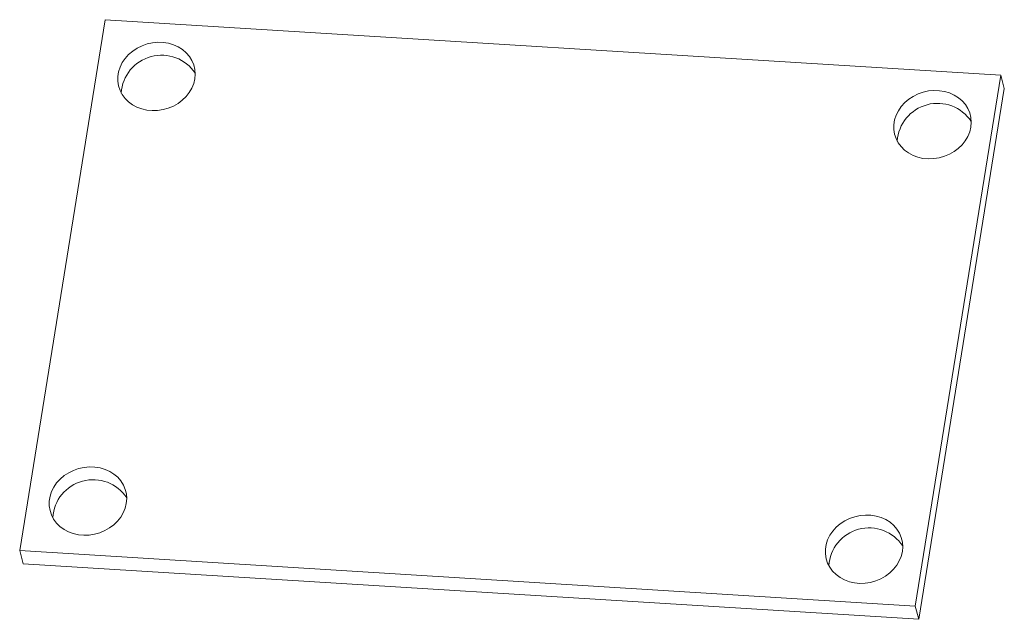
# Model space of a CAD drawing. Header units: inches. Extents: x -0.81 to 0.81, y -0.48 to 0.5.
import ezdxf

# ---------------------------------------------------------------- set-up
doc = ezdxf.new("R2010")
doc.units = ezdxf.units.IN
doc.header["$MEASUREMENT"] = 0

msp = doc.modelspace()

# ---------------------------------------------------------------- linework, layer by layer
at = {"color": 7, "linetype": 'Continuous', "lineweight": 15}
for p, q in [((-0.6716, 0.5037), (-0.8123, -0.3686)), ((0.8007, 0.4123), (-0.6716, 0.5037)), ((0.6599, -0.46), (0.8007, 0.4123)), ((0.8007, 0.4123), (0.8065, 0.3904)), ((0.6657, -0.4818), (0.8065, 0.3904)), ((-0.8123, -0.3686), (-0.8065, -0.3904)), ((-0.8123, -0.3686), (0.6599, -0.46)), ((-0.8065, -0.3904), (0.6657, -0.4818)), ((0.6599, -0.46), (0.6657, -0.4818))]:
    msp.add_line(p, q, dxfattribs=at)
at = {"color": 7, "linetype": 'Continuous', "lineweight": 15, "flags": 128}
for points in [[(-0.5244, 0.4064), (-0.5238, 0.4143), (-0.5244, 0.422), (-0.5262, 0.4296), (-0.5292, 0.4367), (-0.5334, 0.4434), (-0.5386, 0.4494), (-0.5447, 0.4546), (-0.5517, 0.459), (-0.5594, 0.4624), (-0.5676, 0.4649), (-0.5763, 0.4662), (-0.5851, 0.4665), (-0.594, 0.4657), (-0.6027, 0.4638), (-0.6112, 0.4608), (-0.6192, 0.4569), (-0.6266, 0.4521), (-0.6332, 0.4465), (-0.6389, 0.4401), (-0.6437, 0.4332), (-0.6473, 0.4258), (-0.6498, 0.4182), (-0.651, 0.4103), (-0.6511, 0.4025), (-0.6499, 0.3949), (-0.6474, 0.3875), (-0.6438, 0.3806), (-0.6391, 0.3742), (-0.6335, 0.3686), (-0.6269, 0.3638), (-0.6195, 0.3598), (-0.6115, 0.3569), (-0.6031, 0.355), (-0.5943, 0.3542), (-0.5855, 0.3545), (-0.5766, 0.3558), (-0.568, 0.3583), (-0.5597, 0.3617), (-0.552, 0.3661), (-0.545, 0.3713), (-0.5388, 0.3773), (-0.5336, 0.384), (-0.5294, 0.3911), (-0.5263, 0.3987), (-0.5244, 0.4064)], [(0.7515, 0.3272), (0.7521, 0.3351), (0.7515, 0.3428), (0.7497, 0.3504), (0.7467, 0.3575), (0.7426, 0.3642), (0.7374, 0.3702), (0.7312, 0.3754), (0.7242, 0.3798), (0.7165, 0.3832), (0.7083, 0.3857), (0.6997, 0.387), (0.6908, 0.3873), (0.682, 0.3865), (0.6732, 0.3846), (0.6647, 0.3816), (0.6567, 0.3777), (0.6494, 0.3729), (0.6427, 0.3673), (0.637, 0.3609), (0.6323, 0.354), (0.6286, 0.3466), (0.6262, 0.339), (0.6249, 0.3311), (0.6249, 0.3233), (0.6261, 0.3157), (0.6285, 0.3083), (0.6321, 0.3014), (0.6368, 0.295), (0.6425, 0.2894), (0.6491, 0.2846), (0.6564, 0.2806), (0.6644, 0.2777), (0.6728, 0.2758), (0.6816, 0.275), (0.6905, 0.2753), (0.6993, 0.2766), (0.708, 0.2791), (0.7162, 0.2825), (0.7239, 0.2869), (0.7309, 0.2921), (0.7371, 0.2981), (0.7424, 0.3048), (0.7466, 0.3119), (0.7496, 0.3195), (0.7515, 0.3272)], [(-0.6371, -0.2914), (-0.6364, -0.2835), (-0.637, -0.2758), (-0.6388, -0.2683), (-0.6419, -0.2611), (-0.646, -0.2544), (-0.6512, -0.2484), (-0.6574, -0.2432), (-0.6643, -0.2388), (-0.672, -0.2354), (-0.6803, -0.233), (-0.6889, -0.2316), (-0.6977, -0.2313), (-0.7066, -0.2321), (-0.7154, -0.234), (-0.7238, -0.237), (-0.7318, -0.2409), (-0.7392, -0.2457), (-0.7458, -0.2514), (-0.7516, -0.2577), (-0.7563, -0.2646), (-0.7599, -0.272), (-0.7624, -0.2797), (-0.7637, -0.2875), (-0.7637, -0.2953), (-0.7625, -0.303), (-0.76, -0.3103), (-0.7565, -0.3172), (-0.7518, -0.3236), (-0.7461, -0.3292), (-0.7395, -0.3341), (-0.7321, -0.338), (-0.7242, -0.3409), (-0.7157, -0.3428), (-0.707, -0.3436), (-0.6981, -0.3433), (-0.6892, -0.342), (-0.6806, -0.3396), (-0.6724, -0.3361), (-0.6646, -0.3317), (-0.6576, -0.3265), (-0.6514, -0.3205), (-0.6462, -0.3138), (-0.642, -0.3067), (-0.6389, -0.2991), (-0.6371, -0.2914)], [(0.6389, -0.3706), (0.6395, -0.3628), (0.6389, -0.355), (0.6371, -0.3475), (0.6341, -0.3403), (0.6299, -0.3336), (0.6247, -0.3276), (0.6186, -0.3224), (0.6116, -0.318), (0.6039, -0.3146), (0.5957, -0.3122), (0.5871, -0.3108), (0.5782, -0.3105), (0.5693, -0.3113), (0.5606, -0.3132), (0.5521, -0.3162), (0.5441, -0.3201), (0.5367, -0.3249), (0.5301, -0.3306), (0.5244, -0.3369), (0.5197, -0.3438), (0.516, -0.3512), (0.5135, -0.3589), (0.5123, -0.3667), (0.5123, -0.3745), (0.5135, -0.3822), (0.5159, -0.3895), (0.5195, -0.3964), (0.5242, -0.4028), (0.5299, -0.4084), (0.5365, -0.4133), (0.5438, -0.4172), (0.5518, -0.4201), (0.5602, -0.422), (0.569, -0.4228), (0.5779, -0.4225), (0.5867, -0.4212), (0.5953, -0.4188), (0.6036, -0.4153), (0.6113, -0.4109), (0.6183, -0.4057), (0.6245, -0.3997), (0.6297, -0.393), (0.6339, -0.3859), (0.637, -0.3784), (0.6389, -0.3706)]]:
    msp.add_lwpolyline(points, dxfattribs=at)
at = {"color": 7, "linetype": 'Continuous', "lineweight": 15}
for centre in [(-0.5791, 0.379), (0.6968, 0.2998), (-0.6917, -0.3188), (0.5842, -0.398)]:
    msp.add_arc(centre, 0.0664, 33.5382, 176.4235, dxfattribs=at)

doc.saveas('drawing.dxf')
